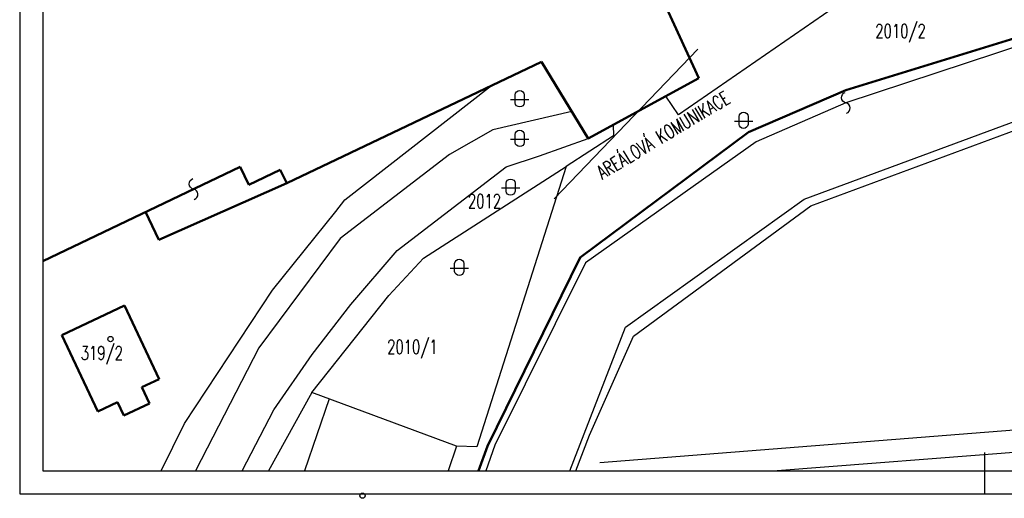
# Model space of a CAD drawing. Header units: millimetres. Extents: x 2886542 to 7567581, y -792623 to 134766.
# Tile 44 of 256: x 4045152 to 4152271, y -495188 to -443093. Entities that reach past the tile are written whole.
import ezdxf

# ---------------------------------------------------------------- set-up
doc = ezdxf.new("R2010")
doc.units = ezdxf.units.MM
doc.layers.add('IN_TEXT', color=7, linetype='Continuous')
doc.layers.add('KATASTR', color=7, linetype='Continuous')
doc.layers.add('OstElektroNNnadz', color=232, linetype='_EL_VEDENI_NN_NADZ', lineweight=13)
doc.layers.add('Text obecně', color=7, linetype='Continuous', lineweight=25)
doc.styles.add('KOTY', font='SIMPLEX.SHX', dxfattribs={"width": 0.7})
doc.linetypes.add('_EL_VEDENI_NN_NADZ', pattern='A,10,-15,[109,cadkon.shx,S=5,R=0,X=0,Y=0],-50,10,-10', length=95)

msp = doc.modelspace()

# ---------------------------------------------------------------- linework, layer by layer
at = {"color": 5, "linetype": 'Continuous', "lineweight": 50}
msp.add_lwpolyline([(4216686.6, -348037.1), (4208965.2, -352083.5), (4218580.7, -377567.1), (4229898.3, -376448.5), (4235158.3, -389050.6), (4220547.3, -395592.6), (4231628.9, -419541), (4222368.1, -423881.8), (4177377.5, -437002.4), (4154837.6, -444675.2), (4135042.2, -450782.3), (4124428.4, -455350.3), (4106120, -468993), (4096043.2, -489503.2), (4095050.9, -492200.5)], dxfattribs=at)
at = {"layer": 'KATASTR', "color": 7, "lineweight": 50}
for p, q in [((4119024.4, -449442.4), (4113341.5, -437002.4)), ((4074214.5, -460902.3), (4101931.2, -447672)), ((4101931.2, -447672), (4106980.7, -456007.4)), ((4106980.7, -456007.4), (4119024.4, -449442.4)), ((4047651.9, -469361.7), (4069143.4, -459100.3)), ((4069143.4, -459100.3), (4070077.3, -461056.3)), ((4070077.3, -461056.3), (4073506.3, -459419.1)), ((4073506.3, -459419.1), (4074214.5, -460902.3)), ((4074214.5, -460902.3), (4060285.5, -467064.7)), ((4060285.5, -467064.7), (4058833.3, -464023)), ((4049745, -477416.8), (4056552.7, -474210.7)), ((4056552.7, -474210.7), (4060317.5, -482204.6)), ((4053664.5, -485739.2), (4049745, -477416.8)), ((4060317.5, -482204.6), (4058432.9, -483092.2)), ((4058432.9, -483092.2), (4059271.7, -484873.1)), ((4055806.7, -484730.3), (4053664.5, -485739.2)), ((4056490.8, -486182.8), (4055806.7, -484730.3)), ((4059271.7, -484873.1), (4056490.8, -486182.8))]:
    msp.add_line(p, q, dxfattribs=at)
at = {"layer": 'KATASTR'}
for p, q in [((4133661.4, -441851.6), (4116834.5, -453434)), ((4158077.4, -444524.3), (4135032.1, -452145.5)), ((4154837.6, -444675.2), (4135042.2, -450782.3)), ((4080527, -462713.8), (4096485.9, -450271.3)), ((4135042.2, -450782.3), (4124428.4, -455350.3)), ((4116834.5, -453434), (4115434.1, -451399.5)), ((4130485.4, -462645.7), (4161657.4, -451106.8)), ((4131240.1, -463371.9), (4162372.9, -451813.2)), ((4105205.7, -453077.4), (4096618.9, -455095.3)), ((4135032.1, -452145.5), (4125269.1, -456390.3)), ((4096618.9, -455095.3), (4091908, -457767.2)), ((4109699.8, -454525.2), (4109760.8, -455741.6)), ((4101704.8, -457914.4), (4106980.7, -456007.4)), ((4109760.8, -455741.6), (4104619.9, -459057.4)), ((4124428.4, -455350.3), (4106120, -468993)), ((4125269.1, -456390.3), (4106722.6, -469560.5)), ((4091908, -457767.2), (4080012.2, -466905.5)), ((4098091.9, -459117.9), (4101704.8, -457914.4)), ((4086214.2, -468219.5), (4098091.9, -459117.9)), ((4089100.2, -469054.7), (4104619.9, -459057.4)), ((4104619.9, -459057.4), (4094892.1, -489595.1)), ((4079533.7, -463954.6), (4080527, -462713.8)), ((4111070.3, -476560.6), (4130485.4, -462645.7)), ((4111924.2, -477550.1), (4131240.1, -463371.9)), ((4072673.5, -472524.3), (4079533.7, -463954.6)), ((4080012.2, -466905.5), (4071165.3, -478821.7)), ((4081181.5, -474081.1), (4086214.2, -468219.5)), ((4085320.8, -473119.3), (4089100.2, -469054.7)), ((4106120, -468993), (4096043.2, -489503.2)), ((4106722.6, -469560.5), (4096859.4, -489408.9)), ((4063089.9, -487055.1), (4072673.5, -472524.3)), ((4076951.6, -483662.3), (4085320.8, -473119.3)), ((4076986.2, -479547.9), (4081181.5, -474081.1)), ((4105009, -492200.5), (4111070.3, -476560.6)), ((4107132.7, -488311.9), (4111924.2, -477550.1)), ((4071165.3, -478821.7), (4064278, -492200.5)), ((4072809.9, -485566.5), (4076986.2, -479547.9)), ((4076951.6, -483662.3), (4072203.7, -492200.5)), ((4092689.1, -489521.7), (4076951.6, -483662.3)), ((4078829.4, -484361.4), (4076122.6, -492200.5)), ((4069354.6, -492200.5), (4072809.9, -485566.5)), ((4060548.5, -492200.5), (4063089.9, -487055.1)), ((4108259.8, -491275.9), (4159621.3, -487231)), ((4105639.1, -492200.5), (4107132.7, -488311.9)), ((4092689.1, -489521.7), (4091764.1, -492200.5)), ((4094892.1, -489595.1), (4092689.1, -489521.7)), ((4096043.2, -489503.2), (4095061.9, -492200.5)), ((4096859.4, -489408.9), (4095863.2, -492200.5)), ((4167367.8, -489105.3), (4127575.6, -492200.5))]:
    msp.add_line(p, q, dxfattribs=at)
for points in [[(4099052.9, -451278.2, -0.9407376), (4100049.8, -451278.2), (4100049.8, -452147.6, -0.87642233), (4099052.9, -452138.7), (4099052.9, -451278.2)], [(4135097.4, -453279.9, 0.7743875), (4135032.1, -452145.5, -0.78129221), (4134966.7, -451011.9)], [(4123409.4, -453629, -0.9407376), (4124406.3, -453629), (4124406.3, -454498.4, -0.87642233), (4123409.4, -454489.5), (4123409.4, -453629)], [(4099052.4, -455593.5, -0.9407376), (4100049.3, -455593.5), (4100049.3, -456462.9, -0.87642233), (4099052.4, -456454), (4099052.4, -455593.5)], [(4064135.4, -462657.1, 0.7743875), (4064070, -461522.7, -0.78129221), (4064004.7, -460389.1)], [(4098059.3, -460904, -0.9407376), (4099056.2, -460904), (4099056.2, -461773.5, -0.87642233), (4098059.3, -461764.6), (4098059.3, -460904)], [(4092470.4, -469633.2, -0.9407376), (4093467.3, -469633.2), (4093467.3, -470502.7, -0.87642233), (4092470.4, -470493.8), (4092470.4, -469633.2)]]:
    msp.add_lwpolyline(points, format="xyb", dxfattribs=at)
for points in [[(4098554.2, -451776.4), (4100548, -451776.4)], [(4122910.7, -454127.2), (4124904.5, -454127.2)], [(4098553.7, -456091.7), (4100547.5, -456091.7)], [(4097560.6, -461402.3), (4099554.4, -461402.3)], [(4091971.7, -470131.5), (4093965.5, -470131.5)]]:
    msp.add_lwpolyline(points, dxfattribs=at)
for centre in [(4055032.4, -477853.1), (4082449.2, -494902.6)]:
    msp.add_circle(centre, 285.6, dxfattribs=at)
at = {"layer": 'OstElektroNNnadz', "ltscale": 100}
msp.add_line((4118944.5, -446303.6), (4103296.9, -462606.7), dxfattribs=at)
at = {"layer": 'Text obecně'}
for p, q in [((4045152, -345537.2), (4045152, -494700.4)), ((4047651.9, -348037.1), (4047651.9, -492200.5)), ((4047651.9, -348037.1), (4047651.9, -492200.5)), ((4047651.9, -348037.1), (4047651.9, -492200.5)), ((4150149.5, -494700.4), (4150149.5, -490203.2)), ((4047651.9, -492200.5), (4252647, -492200.5)), ((4045152, -494700.4), (4255147, -494700.4))]:
    msp.add_line(p, q, dxfattribs=at)

# ---------------------------------------------------------------- texts
at = {"layer": 'IN_TEXT', "insert": (4107731, -459222.2), "char_height": 1500, "width": 25698.196, "attachment_point": 1, "rotation": 30.933614, "style": 'KOTY'}
msp.add_mtext('AREÁLOVÁ KOMUNIKACE', dxfattribs=at)
at = {"layer": 'KATASTR', "char_height": 1500, "width": 486.766, "attachment_point": 1, "style": 'KOTY'}
for s, insert in [('2010/2', (4138239.2, -443570.1)), ('2012', (4093918.7, -462092.9)), ('319/2', (4051791.8, -478623.2)), ('2010/1', (4085130.5, -477953.1))]:
    msp.add_mtext(s, dxfattribs=dict(at, insert=insert))

doc.saveas('drawing.dxf')
